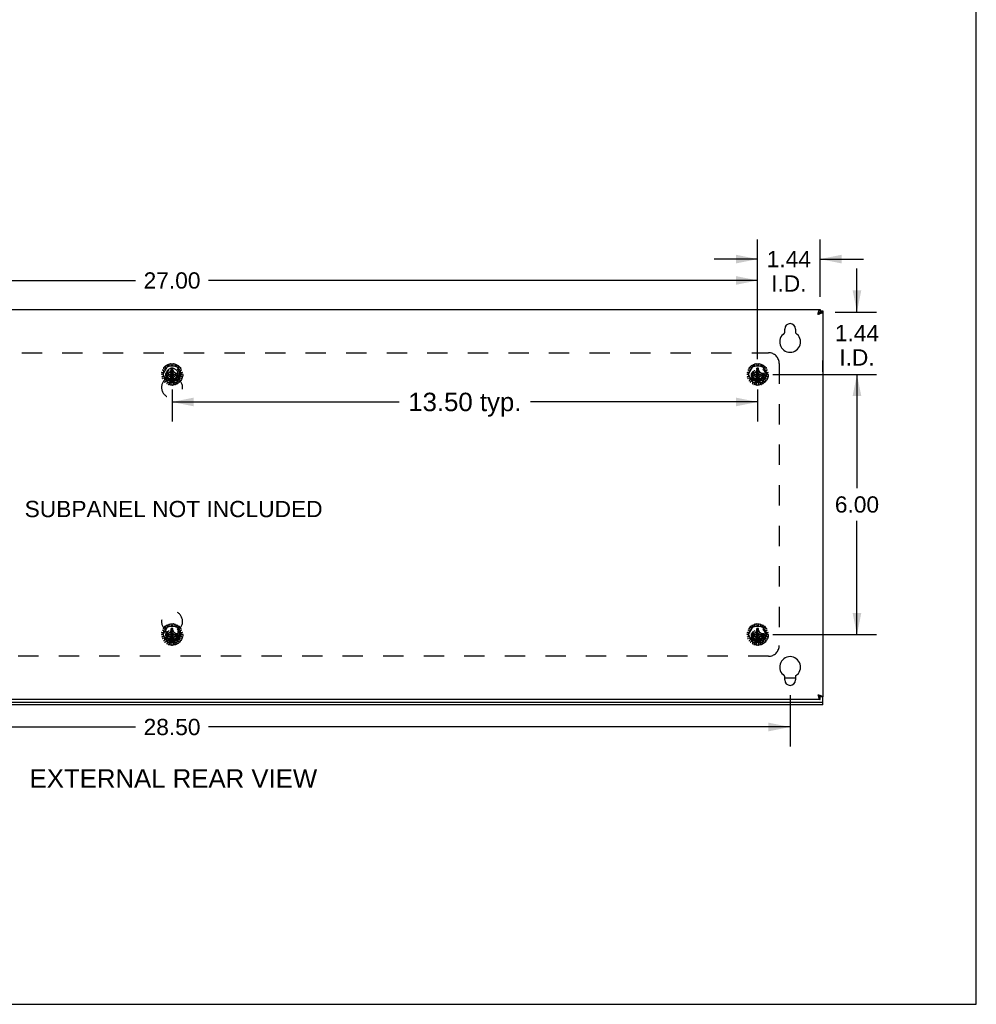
# Model space of a CAD drawing. Header units: inches. Extents: x 0 to 85, y 0 to 55.
# Tile 7 of 15: x 62.9 to 85, y 0 to 22.7. Entities that reach past the tile are written whole.
import ezdxf

# ---------------------------------------------------------------- set-up
doc = ezdxf.new("R2010")
doc.units = ezdxf.units.IN
doc.header["$LTSCALE"] = 4.675
doc.header["$MEASUREMENT"] = 0
doc.linetypes.add('HIDDEN', pattern=[0.2, 0.1, -0.1])
doc.layers.get('0').update_dxf_attribs({"linetype": 'CONTINUOUS'})
for name, color, linetype in [('02___PRT_ALL_AXES', 7, 'CONTINUOUS'), ('06___PRT_ALL_SURFS', 7, 'CONTINUOUS'), ('DEFAULT_2', 8, 'HIDDEN'), ('DIMENSIONS', 7, 'CONTINUOUS')]:
    doc.layers.add(name, color=color, linetype=linetype)
doc.styles.get("Standard").update_dxf_attribs({"font": 'arial.ttf'})
doc.dimstyles.new('DIMSTYLE_1', dxfattribs={"dimtxt": 0.375, "dimasz": 0.5, "dimexe": 0.09, "dimexo": 0.07, "dimgap": 0.0375, "dimtad": 0, "dimtih": 1, "dimtoh": 1, "dimzin": 4, "dimdsep": 46, "dimtxsty": 'Standard', "dimblk": '_FILLED', "dimblk1": '_FILLED', "dimblk2": '_FILLED', "dimcen": 0.09, "dimazin": 1, "dimtfac": 1, "dimtdec": 3, "dimtofl": 0, "dimtmove": 0, "dimatfit": 3, "dimldrblk": '_FILLED', "dimfxl": 1, "dimtolj": 1, "dimtzin": 4, "dimarcsym": 0})
doc.dimstyles.new('DIMSTYLE_4', dxfattribs={"dimtxt": 0.425, "dimasz": 0.5, "dimexe": 0.09, "dimexo": 0.07, "dimgap": 0.0425, "dimtad": 0, "dimtih": 1, "dimtoh": 1, "dimzin": 4, "dimdsep": 46, "dimtxsty": 'Standard', "dimblk": '_FILLED', "dimblk1": '_FILLED', "dimblk2": '_FILLED', "dimcen": 0.09, "dimazin": 1, "dimtfac": 1, "dimtdec": 3, "dimtofl": 0, "dimtmove": 0, "dimatfit": 3, "dimldrblk": '_FILLED', "dimfxl": 1, "dimtolj": 1, "dimtzin": 4, "dimarcsym": 0})

# ---------------------------------------------------------------- blocks, each defined once
blk = doc.blocks.new('_FILLED')
at = {"color": 0, "linetype": 'ByBlock'}
blk.add_solid([(0, 0), (-1, 0.2), (-1, -0.2)], dxfattribs=at)
blk = doc.blocks.new('*D8')
at = {"layer": 'DIMENSIONS', "color": 2, "linetype": 'Continuous'}
for p, q in [((52.208, 7.132), (52.208, 5.947)), ((80.708, 7.132), (80.708, 5.947)), ((52.208, 6.397), (65.616, 6.397)), ((80.708, 6.397), (67.301, 6.397))]:
    blk.add_line(p, q, dxfattribs=at)
at = {"layer": 'DIMENSIONS', "color": 2, "linetype": 'Continuous', "xscale": 0.5, "yscale": 0.5, "zscale": 0.5, "rotation": 180}
blk.add_blockref('_FILLED', (52.208, 6.397), dxfattribs=at)
at = {"layer": 'DIMENSIONS', "color": 2, "linetype": 'Continuous', "xscale": 0.5, "yscale": 0.5, "zscale": 0.5}
blk.add_blockref('_FILLED', (80.708, 6.397), dxfattribs=at)
at = {"layer": 'DIMENSIONS', "color": 2, "linetype": 'Continuous', "insert": (66.458, 6.584), "char_height": 0.375, "width": 1.31041, "attachment_point": 2, "line_spacing_factor": 0.9}
blk.add_mtext('28.50', dxfattribs=at)
blk = doc.blocks.new('*D15')
at = {"layer": 'DIMENSIONS', "color": 2, "linetype": 'Continuous'}
for p, q in [((52.958, 14.879), (52.958, 17.147)), ((79.958, 14.879), (79.958, 17.147)), ((52.958, 16.697), (65.616, 16.697)), ((79.958, 16.697), (67.301, 16.697))]:
    blk.add_line(p, q, dxfattribs=at)
at = {"layer": 'DIMENSIONS', "color": 2, "linetype": 'Continuous', "xscale": 0.5, "yscale": 0.5, "zscale": 0.5, "rotation": 180}
blk.add_blockref('_FILLED', (52.958, 16.697), dxfattribs=at)
at = {"layer": 'DIMENSIONS', "color": 2, "linetype": 'Continuous', "xscale": 0.5, "yscale": 0.5, "zscale": 0.5}
blk.add_blockref('_FILLED', (79.958, 16.697), dxfattribs=at)
at = {"layer": 'DIMENSIONS', "color": 2, "linetype": 'Continuous', "insert": (66.458, 16.884), "char_height": 0.375, "width": 1.31041, "attachment_point": 2, "line_spacing_factor": 0.9}
blk.add_mtext('27.00', dxfattribs=at)
blk = doc.blocks.new('*D16')
at = {"layer": 'DIMENSIONS', "color": 2, "linetype": 'Continuous'}
for p, q in [((79.958, 14.879), (79.958, 17.639)), ((81.398, 16.319), (81.398, 17.639)), ((79.958, 17.189), (78.958, 17.189)), ((81.398, 17.189), (82.398, 17.189))]:
    blk.add_line(p, q, dxfattribs=at)
at = {"layer": 'DIMENSIONS', "color": 2, "linetype": 'Continuous', "xscale": 0.5, "yscale": 0.5, "zscale": 0.5}
blk.add_blockref('_FILLED', (79.958, 17.189), dxfattribs=at)
at = {"layer": 'DIMENSIONS', "color": 2, "linetype": 'Continuous', "xscale": 0.5, "yscale": 0.5, "zscale": 0.5, "rotation": 180}
blk.add_blockref('_FILLED', (81.398, 17.189), dxfattribs=at)
at = {"layer": 'DIMENSIONS', "color": 2, "linetype": 'Continuous', "insert": (80.678, 17.377), "char_height": 0.375, "width": 1.01905, "attachment_point": 2, "line_spacing_factor": 0.9}
blk.add_mtext('1.44\\PI.D.', dxfattribs=at)
blk = doc.blocks.new('*D17')
at = {"layer": 'DIMENSIONS', "color": 2, "linetype": 'Continuous'}
for p, q in [((82.249, 15.969), (82.249, 16.969)), ((81.748, 15.969), (82.699, 15.969)), ((80.308, 14.529), (82.699, 14.529)), ((82.249, 14.529), (82.249, 13.529))]:
    blk.add_line(p, q, dxfattribs=at)
at = {"layer": 'DIMENSIONS', "color": 2, "linetype": 'Continuous', "xscale": 0.5, "yscale": 0.5, "zscale": 0.5}
for p, rotation in [((82.249, 15.969), 270), ((82.249, 14.529), 90)]:
    blk.add_blockref('_FILLED', p, dxfattribs=dict(at, rotation=rotation))
at = {"layer": 'DIMENSIONS', "color": 2, "linetype": 'Continuous', "insert": (82.249, 15.67), "char_height": 0.375, "width": 1.01905, "attachment_point": 2, "line_spacing_factor": 0.9}
blk.add_mtext('1.44\\PI.D.', dxfattribs=at)
blk = doc.blocks.new('*D18')
at = {"layer": 'DIMENSIONS', "color": 2, "linetype": 'Continuous'}
for p, q in [((80.308, 14.529), (82.699, 14.529)), ((82.249, 14.529), (82.249, 11.904)), ((82.249, 8.529), (82.249, 11.154)), ((80.308, 8.529), (82.699, 8.529))]:
    blk.add_line(p, q, dxfattribs=at)
at = {"layer": 'DIMENSIONS', "color": 2, "linetype": 'Continuous', "xscale": 0.5, "yscale": 0.5, "zscale": 0.5}
for p, rotation in [((82.249, 14.529), 90), ((82.249, 8.529), 270)]:
    blk.add_blockref('_FILLED', p, dxfattribs=dict(at, rotation=rotation))
at = {"layer": 'DIMENSIONS', "color": 2, "linetype": 'Continuous', "insert": (82.249, 11.717), "char_height": 0.375, "width": 1.01905, "attachment_point": 2, "line_spacing_factor": 0.9}
blk.add_mtext('6.00', dxfattribs=at)
blk = doc.blocks.new('*D19')
at = {"layer": 'DIMENSIONS', "color": 2, "linetype": 'Continuous'}
for p, q in [((66.458, 14.179), (66.458, 13.444)), ((79.958, 14.179), (79.958, 13.444)), ((66.458, 13.894), (71.693, 13.894)), ((79.958, 13.894), (74.723, 13.894))]:
    blk.add_line(p, q, dxfattribs=at)
at = {"layer": 'DIMENSIONS', "color": 2, "linetype": 'Continuous', "xscale": 0.5, "yscale": 0.5, "zscale": 0.5, "rotation": 180}
blk.add_blockref('_FILLED', (66.458, 13.894), dxfattribs=at)
at = {"layer": 'DIMENSIONS', "color": 2, "linetype": 'Continuous', "xscale": 0.5, "yscale": 0.5, "zscale": 0.5}
blk.add_blockref('_FILLED', (79.958, 13.894), dxfattribs=at)
at = {"layer": 'DIMENSIONS', "color": 2, "linetype": 'Continuous', "insert": (73.208, 14.107), "char_height": 0.425, "width": 2.6053, "attachment_point": 2, "line_spacing_factor": 0.9}
blk.add_mtext('13.50 typ.', dxfattribs=at)

msp = doc.modelspace()

# ---------------------------------------------------------------- linework, layer by layer
at = {"color": 7, "linetype": 'Continuous'}
for p, q in [((85, 0), (85, 55)), ((81.346, 15.917), (81.351, 15.926)), ((81.362, 15.941), (81.367, 15.948)), ((81.362, 15.928), (81.37, 15.933)), ((81.377, 15.96), (81.383, 15.964)), ((81.383, 15.943), (81.388, 15.949)), ((81.398, 16.029), (81.398, 15.969)), ((81.398, 15.999), (81.458, 15.999)), ((81.458, 15.969), (81.398, 15.969)), ((81.462, 14.847), (81.458, 14.847)), ((81.462, 14.591), (81.462, 14.847)), ((81.462, 14.591), (81.458, 14.591)), ((80.583, 7.529), (80.833, 7.529)), ((81.346, 7.141), (81.351, 7.133)), ((81.362, 7.131), (81.37, 7.126)), ((81.362, 7.118), (81.367, 7.111)), ((81.377, 7.099), (81.383, 7.095)), ((81.383, 7.115), (81.388, 7.11)), ((81.458, 7.089), (81.398, 7.089)), ((81.398, 7.029), (81.398, 7.089)), ((81.458, 6.907), (81.458, 7.089)), ((51.458, 6.967), (81.458, 6.967)), ((0, 0), (85, 0))]:
    msp.add_line(p, q, dxfattribs=at)
at = {"color": 3, "linetype": 'Continuous'}
for p, q in [((51.518, 16.029), (81.398, 16.029)), ((81.346, 15.917), (81.351, 15.932)), ((81.359, 15.96), (81.364, 15.974)), ((81.364, 15.974), (81.368, 15.986)), ((81.375, 15.926), (81.389, 15.93)), ((81.389, 15.93), (81.402, 15.935)), ((81.458, 15.999), (81.458, 7.089)), ((80.583, 15.495), (80.583, 15.576)), ((80.833, 15.576), (80.833, 15.495)), ((80.583, 7.482), (80.583, 7.564)), ((80.833, 7.564), (80.833, 7.482)), ((81.346, 7.141), (81.351, 7.127)), ((81.359, 7.099), (81.364, 7.085)), ((81.364, 7.085), (81.368, 7.073)), ((81.375, 7.133), (81.389, 7.128)), ((81.389, 7.128), (81.402, 7.124)), ((81.458, 6.907), (51.458, 6.907)), ((81.398, 7.029), (51.518, 7.029))]:
    msp.add_line(p, q, dxfattribs=at)
at = {"color": 7, "linetype": 'Continuous'}
for points in [[(81.346, 15.917), (81.354, 15.923), (81.362, 15.928)], [(81.351, 15.926), (81.357, 15.934), (81.362, 15.941)], [(81.367, 15.948), (81.372, 15.954), (81.377, 15.96)], [(81.37, 15.933), (81.377, 15.938), (81.383, 15.943)], [(81.383, 15.964), (81.388, 15.967), (81.393, 15.969), (81.398, 15.969)], [(81.388, 15.949), (81.393, 15.954), (81.396, 15.959)], [(81.396, 15.959), (81.398, 15.964), (81.398, 15.969)], [(81.346, 7.141), (81.354, 7.136), (81.362, 7.131)], [(81.351, 7.133), (81.357, 7.125), (81.362, 7.118)], [(81.367, 7.111), (81.372, 7.105), (81.377, 7.099)], [(81.37, 7.126), (81.377, 7.121), (81.383, 7.115)], [(81.383, 7.095), (81.388, 7.092), (81.393, 7.09), (81.398, 7.089)], [(81.388, 7.11), (81.393, 7.105), (81.396, 7.1)], [(81.396, 7.1), (81.398, 7.095), (81.398, 7.089)]]:
    msp.add_lwpolyline(points, dxfattribs=at)
at = {"color": 3, "linetype": 'Continuous'}
for points in [[(81.346, 15.917), (81.361, 15.922), (81.375, 15.926)], [(81.351, 15.932), (81.355, 15.946), (81.359, 15.96)], [(81.368, 15.986), (81.372, 15.997), (81.377, 16.006), (81.381, 16.014), (81.385, 16.021), (81.39, 16.026), (81.394, 16.029), (81.398, 16.029)], [(81.402, 15.935), (81.415, 15.939), (81.425, 15.943), (81.435, 15.948), (81.443, 15.952), (81.45, 15.956), (81.454, 15.961), (81.457, 15.965), (81.458, 15.969)], [(81.346, 7.141), (81.361, 7.137), (81.375, 7.133)], [(81.351, 7.127), (81.355, 7.113), (81.359, 7.099)], [(81.368, 7.073), (81.372, 7.062), (81.377, 7.053), (81.381, 7.045), (81.385, 7.038), (81.39, 7.033), (81.394, 7.03), (81.398, 7.029)], [(81.402, 7.124), (81.415, 7.12), (81.425, 7.115), (81.435, 7.111), (81.443, 7.107), (81.45, 7.102), (81.454, 7.098), (81.457, 7.094), (81.458, 7.089)]]:
    msp.add_lwpolyline(points, dxfattribs=at)
for centre, radius, start, end in [((81.286, 15.917), 0.112, 18.7321, 25.8948), ((80.708, 15.576), 0.125, 0, 180), ((80.708, 15.279), 0.24, 123.8964, 56.1036), ((80.563, 15.495), 0.02, 303.8964, 360), ((80.853, 15.495), 0.02, 180, 236.1036), ((80.708, 7.779), 0.24, 303.8964, 236.1036), ((80.563, 7.564), 0.02, 0, 56.1036), ((80.853, 7.564), 0.02, 123.8964, 180), ((80.708, 7.482), 0.125, 180, 360), ((81.286, 7.141), 0.112, 334.1052, 341.2679)]:
    msp.add_arc(centre, radius, start, end, dxfattribs=at)
at = {"layer": '02___PRT_ALL_AXES', "color": 8, "linetype": 'HIDDEN'}
for p, q in [((66.318, 14.529), (66.318, 14.441)), ((66.599, 14.441), (66.599, 14.529)), ((66.318, 8.618), (66.318, 8.529)), ((66.599, 8.529), (66.599, 8.618))]:
    msp.add_line(p, q, dxfattribs=at)
for centre in [(79.958, 14.529), (79.958, 8.529)]:
    msp.add_circle(centre, 0.141, dxfattribs=at)
for centre, radius, start, end in [((66.458, 14.529), 0.141, 0, 180), ((66.458, 14.229), 0.242, 128.8172, 51.1828), ((66.288, 14.441), 0.03, 308.8172, 360), ((66.629, 14.441), 0.03, 180, 231.1828), ((66.458, 8.829), 0.242, 308.8172, 231.1828), ((66.288, 8.618), 0.03, 0, 51.1828), ((66.629, 8.618), 0.03, 128.8172, 180), ((66.458, 8.529), 0.141, 180, 360)]:
    msp.add_arc(centre, radius, start, end, dxfattribs=at)
at = {"layer": '06___PRT_ALL_SURFS', "color": 8, "linetype": 'HIDDEN'}
for p, q in [((66.35, 14.717), (66.242, 14.529)), ((66.567, 14.717), (66.35, 14.717)), ((66.675, 14.529), (66.567, 14.717)), ((79.85, 14.717), (79.742, 14.529)), ((80.067, 14.717), (79.85, 14.717)), ((80.175, 14.529), (80.067, 14.717)), ((66.242, 14.529), (66.35, 14.342)), ((66.35, 14.342), (66.567, 14.342)), ((66.567, 14.342), (66.675, 14.529)), ((79.742, 14.529), (79.85, 14.342)), ((79.85, 14.342), (80.067, 14.342)), ((80.067, 14.342), (80.175, 14.529)), ((66.35, 8.717), (66.242, 8.529)), ((66.567, 8.717), (66.35, 8.717)), ((66.675, 8.529), (66.567, 8.717)), ((79.85, 8.717), (79.742, 8.529)), ((80.067, 8.717), (79.85, 8.717)), ((80.175, 8.529), (80.067, 8.717)), ((66.242, 8.529), (66.35, 8.342)), ((66.567, 8.342), (66.675, 8.529)), ((79.742, 8.529), (79.85, 8.342)), ((80.067, 8.342), (80.175, 8.529)), ((66.35, 8.342), (66.567, 8.342)), ((79.85, 8.342), (80.067, 8.342))]:
    msp.add_line(p, q, dxfattribs=at)
for centre in [(66.458, 14.529), (79.958, 14.529), (66.458, 8.529), (79.958, 8.529)]:
    msp.add_circle(centre, 0.171, dxfattribs=at)
at = {"layer": 'DEFAULT_2', "color": 8, "linetype": 'HIDDEN'}
for p, q in [((52.708, 15.029), (80.208, 15.029)), ((66.431, 14.765), (66.439, 14.738)), ((66.478, 14.738), (66.486, 14.765)), ((79.931, 14.765), (79.939, 14.738)), ((79.978, 14.738), (79.986, 14.765)), ((80.458, 14.779), (80.458, 8.279)), ((66.225, 14.576), (66.254, 14.575)), ((66.266, 14.612), (66.243, 14.629)), ((66.264, 14.582), (66.27, 14.601)), ((66.265, 14.667), (66.29, 14.654)), ((66.317, 14.683), (66.301, 14.708)), ((66.302, 14.657), (66.316, 14.671)), ((66.318, 14.512), (66.599, 14.547)), ((66.319, 14.547), (66.318, 14.547)), ((66.318, 14.547), (66.599, 14.512)), ((66.354, 14.547), (66.319, 14.547)), ((66.337, 14.734), (66.356, 14.712)), ((66.409, 14.579), (66.354, 14.547)), ((66.354, 14.511), (66.563, 14.547)), ((66.354, 14.547), (66.563, 14.511)), ((66.367, 14.709), (66.386, 14.717)), ((66.391, 14.728), (66.388, 14.756)), ((66.44, 14.634), (66.409, 14.579)), ((66.409, 14.48), (66.508, 14.579)), ((66.409, 14.579), (66.508, 14.48)), ((66.44, 14.67), (66.44, 14.669)), ((66.44, 14.389), (66.476, 14.67)), ((66.476, 14.389), (66.44, 14.67)), ((66.44, 14.669), (66.44, 14.634)), ((66.44, 14.425), (66.476, 14.634)), ((66.476, 14.425), (66.44, 14.634)), ((66.448, 14.73), (66.468, 14.73)), ((66.476, 14.669), (66.476, 14.67)), ((66.476, 14.634), (66.476, 14.669)), ((66.508, 14.579), (66.476, 14.634)), ((66.563, 14.547), (66.508, 14.579)), ((66.529, 14.756), (66.525, 14.728)), ((66.531, 14.717), (66.549, 14.709)), ((66.561, 14.712), (66.579, 14.734)), ((66.598, 14.547), (66.563, 14.547)), ((66.599, 14.547), (66.598, 14.547)), ((66.615, 14.708), (66.6, 14.683)), ((66.601, 14.671), (66.614, 14.657)), ((66.626, 14.654), (66.652, 14.667)), ((66.646, 14.601), (66.653, 14.582)), ((66.674, 14.629), (66.65, 14.612)), ((66.662, 14.575), (66.691, 14.576)), ((79.725, 14.576), (79.754, 14.575)), ((79.766, 14.612), (79.743, 14.629)), ((79.764, 14.582), (79.77, 14.601)), ((79.765, 14.667), (79.79, 14.654)), ((79.817, 14.683), (79.801, 14.708)), ((79.802, 14.657), (79.816, 14.671)), ((79.818, 14.512), (80.099, 14.547)), ((79.819, 14.547), (79.818, 14.547)), ((79.818, 14.547), (80.099, 14.512)), ((79.854, 14.547), (79.819, 14.547)), ((79.837, 14.734), (79.856, 14.712)), ((79.909, 14.579), (79.854, 14.547)), ((79.854, 14.511), (80.063, 14.547)), ((79.854, 14.547), (80.063, 14.511)), ((79.867, 14.709), (79.886, 14.717)), ((79.891, 14.728), (79.888, 14.756)), ((79.94, 14.634), (79.909, 14.579)), ((79.909, 14.48), (80.008, 14.579)), ((79.909, 14.579), (80.008, 14.48)), ((79.94, 14.67), (79.94, 14.669)), ((79.94, 14.389), (79.976, 14.67)), ((79.976, 14.389), (79.94, 14.67)), ((79.94, 14.669), (79.94, 14.634)), ((79.94, 14.425), (79.976, 14.634)), ((79.976, 14.425), (79.94, 14.634)), ((79.948, 14.73), (79.968, 14.73)), ((79.976, 14.669), (79.976, 14.67)), ((79.976, 14.634), (79.976, 14.669)), ((80.008, 14.579), (79.976, 14.634)), ((80.063, 14.547), (80.008, 14.579)), ((80.029, 14.756), (80.025, 14.728)), ((80.031, 14.717), (80.049, 14.709)), ((80.061, 14.712), (80.079, 14.734)), ((80.098, 14.547), (80.063, 14.547)), ((80.099, 14.547), (80.098, 14.547)), ((80.115, 14.708), (80.1, 14.683)), ((80.101, 14.671), (80.114, 14.657)), ((80.126, 14.654), (80.152, 14.667)), ((80.146, 14.601), (80.153, 14.582)), ((80.174, 14.629), (80.15, 14.612)), ((80.162, 14.575), (80.191, 14.576)), ((66.249, 14.527), (66.221, 14.532)), ((66.227, 14.477), (66.253, 14.488)), ((66.268, 14.442), (66.24, 14.435)), ((66.259, 14.499), (66.257, 14.518)), ((66.268, 14.388), (66.288, 14.408)), ((66.289, 14.42), (66.279, 14.438)), ((66.32, 14.373), (66.297, 14.355)), ((66.318, 14.512), (66.319, 14.511)), ((66.319, 14.511), (66.354, 14.511)), ((66.348, 14.361), (66.332, 14.373)), ((66.342, 14.322), (66.352, 14.35)), ((66.354, 14.511), (66.409, 14.48)), ((66.396, 14.33), (66.382, 14.305)), ((66.426, 14.331), (66.407, 14.335)), ((66.409, 14.48), (66.44, 14.425)), ((66.436, 14.293), (66.434, 14.322)), ((66.44, 14.425), (66.44, 14.39)), ((66.44, 14.39), (66.44, 14.389)), ((66.476, 14.425), (66.508, 14.48)), ((66.476, 14.39), (66.476, 14.425)), ((66.476, 14.389), (66.476, 14.39)), ((66.482, 14.322), (66.48, 14.293)), ((66.51, 14.335), (66.49, 14.331)), ((66.508, 14.48), (66.563, 14.511)), ((66.534, 14.305), (66.521, 14.33)), ((66.563, 14.511), (66.598, 14.511)), ((66.565, 14.35), (66.575, 14.322)), ((66.584, 14.373), (66.568, 14.361)), ((66.619, 14.355), (66.597, 14.373)), ((66.598, 14.511), (66.599, 14.512)), ((66.637, 14.438), (66.627, 14.42)), ((66.629, 14.408), (66.649, 14.388)), ((66.676, 14.435), (66.648, 14.442)), ((66.659, 14.518), (66.657, 14.499)), ((66.663, 14.488), (66.69, 14.477)), ((66.696, 14.532), (66.667, 14.527)), ((79.749, 14.527), (79.721, 14.532)), ((79.727, 14.477), (79.753, 14.488)), ((79.768, 14.442), (79.74, 14.435)), ((79.759, 14.499), (79.757, 14.518)), ((79.768, 14.388), (79.788, 14.408)), ((79.789, 14.42), (79.779, 14.438)), ((79.82, 14.373), (79.797, 14.355)), ((79.818, 14.512), (79.819, 14.511)), ((79.819, 14.511), (79.854, 14.511)), ((79.848, 14.361), (79.832, 14.373)), ((79.842, 14.322), (79.852, 14.35)), ((79.854, 14.511), (79.909, 14.48)), ((79.896, 14.33), (79.882, 14.305)), ((79.926, 14.331), (79.907, 14.335)), ((79.909, 14.48), (79.94, 14.425)), ((79.936, 14.293), (79.934, 14.322)), ((79.94, 14.425), (79.94, 14.39)), ((79.94, 14.39), (79.94, 14.389)), ((79.976, 14.425), (80.008, 14.48)), ((79.976, 14.39), (79.976, 14.425)), ((79.976, 14.389), (79.976, 14.39)), ((79.982, 14.322), (79.98, 14.293)), ((80.01, 14.335), (79.99, 14.331)), ((80.008, 14.48), (80.063, 14.511)), ((80.034, 14.305), (80.021, 14.33)), ((80.063, 14.511), (80.098, 14.511)), ((80.065, 14.35), (80.075, 14.322)), ((80.084, 14.373), (80.068, 14.361)), ((80.119, 14.355), (80.097, 14.373)), ((80.098, 14.511), (80.099, 14.512)), ((80.137, 14.438), (80.127, 14.42)), ((80.129, 14.408), (80.149, 14.388)), ((80.176, 14.435), (80.148, 14.442)), ((80.159, 14.518), (80.157, 14.499)), ((80.163, 14.488), (80.19, 14.477)), ((80.196, 14.532), (80.167, 14.527)), ((66.265, 8.667), (66.29, 8.654)), ((66.317, 8.683), (66.301, 8.708)), ((66.302, 8.657), (66.316, 8.671)), ((66.337, 8.734), (66.356, 8.712)), ((66.367, 8.709), (66.386, 8.717)), ((66.391, 8.728), (66.388, 8.756)), ((66.44, 8.634), (66.409, 8.579)), ((66.431, 8.765), (66.439, 8.738)), ((66.44, 8.67), (66.44, 8.669)), ((66.476, 8.389), (66.44, 8.67)), ((66.44, 8.389), (66.476, 8.67)), ((66.44, 8.669), (66.44, 8.634)), ((66.476, 8.425), (66.44, 8.634)), ((66.44, 8.425), (66.476, 8.634)), ((66.448, 8.73), (66.468, 8.73)), ((66.476, 8.669), (66.476, 8.67)), ((66.476, 8.634), (66.476, 8.669)), ((66.508, 8.579), (66.476, 8.634)), ((66.478, 8.738), (66.486, 8.765)), ((66.529, 8.756), (66.525, 8.728)), ((66.531, 8.717), (66.549, 8.709)), ((66.561, 8.712), (66.579, 8.734)), ((66.615, 8.708), (66.6, 8.683)), ((66.601, 8.671), (66.614, 8.657)), ((66.626, 8.654), (66.652, 8.667)), ((79.765, 8.667), (79.79, 8.654)), ((79.817, 8.683), (79.801, 8.708)), ((79.802, 8.657), (79.816, 8.671)), ((79.837, 8.734), (79.856, 8.712)), ((79.867, 8.709), (79.886, 8.717)), ((79.891, 8.728), (79.888, 8.756)), ((79.94, 8.634), (79.909, 8.579)), ((79.931, 8.765), (79.939, 8.738)), ((79.94, 8.67), (79.94, 8.669)), ((79.976, 8.389), (79.94, 8.67)), ((79.94, 8.389), (79.976, 8.67)), ((79.94, 8.669), (79.94, 8.634)), ((79.976, 8.425), (79.94, 8.634)), ((79.94, 8.425), (79.976, 8.634)), ((79.948, 8.73), (79.968, 8.73)), ((79.976, 8.669), (79.976, 8.67)), ((79.976, 8.634), (79.976, 8.669)), ((80.008, 8.579), (79.976, 8.634)), ((79.978, 8.738), (79.986, 8.765)), ((80.029, 8.756), (80.025, 8.728)), ((80.031, 8.717), (80.049, 8.709)), ((80.061, 8.712), (80.079, 8.734)), ((80.115, 8.708), (80.1, 8.683)), ((80.101, 8.671), (80.114, 8.657)), ((80.126, 8.654), (80.152, 8.667)), ((66.249, 8.527), (66.221, 8.532)), ((66.225, 8.576), (66.254, 8.575)), ((66.227, 8.477), (66.253, 8.488)), ((66.268, 8.442), (66.24, 8.435)), ((66.266, 8.612), (66.243, 8.629)), ((66.259, 8.499), (66.257, 8.518)), ((66.264, 8.582), (66.27, 8.601)), ((66.268, 8.388), (66.288, 8.408)), ((66.289, 8.42), (66.279, 8.438)), ((66.318, 8.512), (66.599, 8.547)), ((66.319, 8.547), (66.318, 8.547)), ((66.318, 8.547), (66.599, 8.512)), ((66.318, 8.512), (66.319, 8.511)), ((66.354, 8.547), (66.319, 8.547)), ((66.319, 8.511), (66.354, 8.511)), ((66.409, 8.579), (66.354, 8.547)), ((66.354, 8.511), (66.563, 8.547)), ((66.354, 8.547), (66.563, 8.511)), ((66.354, 8.511), (66.409, 8.48)), ((66.409, 8.579), (66.508, 8.48)), ((66.409, 8.48), (66.508, 8.579)), ((66.409, 8.48), (66.44, 8.425)), ((66.44, 8.425), (66.44, 8.39)), ((66.476, 8.425), (66.508, 8.48)), ((66.476, 8.39), (66.476, 8.425)), ((66.563, 8.547), (66.508, 8.579)), ((66.508, 8.48), (66.563, 8.511)), ((66.598, 8.547), (66.563, 8.547)), ((66.563, 8.511), (66.598, 8.511)), ((66.599, 8.547), (66.598, 8.547)), ((66.598, 8.511), (66.599, 8.512)), ((66.637, 8.438), (66.627, 8.42)), ((66.629, 8.408), (66.649, 8.388)), ((66.646, 8.601), (66.653, 8.582)), ((66.676, 8.435), (66.648, 8.442)), ((66.674, 8.629), (66.65, 8.612)), ((66.659, 8.518), (66.657, 8.499)), ((66.662, 8.575), (66.691, 8.576)), ((66.663, 8.488), (66.69, 8.477)), ((66.696, 8.532), (66.667, 8.527)), ((79.749, 8.527), (79.721, 8.532)), ((79.725, 8.576), (79.754, 8.575)), ((79.727, 8.477), (79.753, 8.488)), ((79.768, 8.442), (79.74, 8.435)), ((79.766, 8.612), (79.743, 8.629)), ((79.759, 8.499), (79.757, 8.518)), ((79.764, 8.582), (79.77, 8.601)), ((79.768, 8.388), (79.788, 8.408)), ((79.789, 8.42), (79.779, 8.438)), ((79.818, 8.512), (80.099, 8.547)), ((79.819, 8.547), (79.818, 8.547)), ((79.818, 8.547), (80.099, 8.512)), ((79.818, 8.512), (79.819, 8.511)), ((79.854, 8.547), (79.819, 8.547)), ((79.819, 8.511), (79.854, 8.511)), ((79.909, 8.579), (79.854, 8.547)), ((79.854, 8.511), (80.063, 8.547)), ((79.854, 8.547), (80.063, 8.511)), ((79.854, 8.511), (79.909, 8.48)), ((79.909, 8.579), (80.008, 8.48)), ((79.909, 8.48), (80.008, 8.579)), ((79.909, 8.48), (79.94, 8.425)), ((79.94, 8.425), (79.94, 8.39)), ((79.976, 8.425), (80.008, 8.48)), ((79.976, 8.39), (79.976, 8.425)), ((80.063, 8.547), (80.008, 8.579)), ((80.008, 8.48), (80.063, 8.511)), ((80.098, 8.547), (80.063, 8.547)), ((80.063, 8.511), (80.098, 8.511)), ((80.099, 8.547), (80.098, 8.547)), ((80.098, 8.511), (80.099, 8.512)), ((80.137, 8.438), (80.127, 8.42)), ((80.129, 8.408), (80.149, 8.388)), ((80.146, 8.601), (80.153, 8.582)), ((80.176, 8.435), (80.148, 8.442)), ((80.174, 8.629), (80.15, 8.612)), ((80.159, 8.518), (80.157, 8.499)), ((80.162, 8.575), (80.191, 8.576)), ((80.163, 8.488), (80.19, 8.477)), ((80.196, 8.532), (80.167, 8.527)), ((66.32, 8.373), (66.297, 8.355)), ((66.348, 8.361), (66.332, 8.373)), ((66.342, 8.322), (66.352, 8.35)), ((66.396, 8.33), (66.382, 8.305)), ((66.426, 8.331), (66.407, 8.335)), ((66.436, 8.293), (66.434, 8.322)), ((66.44, 8.39), (66.44, 8.389)), ((66.476, 8.389), (66.476, 8.39)), ((66.482, 8.322), (66.48, 8.293)), ((66.51, 8.335), (66.49, 8.331)), ((66.534, 8.305), (66.521, 8.33)), ((66.565, 8.35), (66.575, 8.322)), ((66.584, 8.373), (66.568, 8.361)), ((66.619, 8.355), (66.597, 8.373)), ((79.82, 8.373), (79.797, 8.355)), ((79.848, 8.361), (79.832, 8.373)), ((79.842, 8.322), (79.852, 8.35)), ((79.896, 8.33), (79.882, 8.305)), ((79.926, 8.331), (79.907, 8.335)), ((79.936, 8.293), (79.934, 8.322)), ((79.94, 8.39), (79.94, 8.389)), ((79.976, 8.389), (79.976, 8.39)), ((79.982, 8.322), (79.98, 8.293)), ((80.01, 8.335), (79.99, 8.331)), ((80.034, 8.305), (80.021, 8.33)), ((80.065, 8.35), (80.075, 8.322)), ((80.084, 8.373), (80.068, 8.361)), ((80.119, 8.355), (80.097, 8.373)), ((80.208, 8.029), (52.708, 8.029))]:
    msp.add_line(p, q, dxfattribs=at)
for points in [[(66.318, 14.547), (66.318, 14.544), (66.318, 14.541), (66.318, 14.538), (66.318, 14.535), (66.318, 14.532), (66.318, 14.529)], [(66.476, 14.67), (66.47, 14.67), (66.464, 14.67), (66.458, 14.67), (66.452, 14.67), (66.446, 14.67), (66.44, 14.67)], [(66.599, 14.529), (66.599, 14.532), (66.599, 14.535), (66.599, 14.538), (66.599, 14.541), (66.599, 14.544), (66.599, 14.547)], [(79.818, 14.547), (79.818, 14.544), (79.818, 14.541), (79.818, 14.538), (79.818, 14.535), (79.818, 14.532), (79.818, 14.529)], [(79.976, 14.67), (79.97, 14.67), (79.964, 14.67), (79.958, 14.67), (79.952, 14.67), (79.946, 14.67), (79.94, 14.67)], [(80.099, 14.529), (80.099, 14.532), (80.099, 14.535), (80.099, 14.538), (80.099, 14.541), (80.099, 14.544), (80.099, 14.547)], [(66.318, 14.529), (66.318, 14.526), (66.318, 14.523), (66.318, 14.52), (66.318, 14.517), (66.318, 14.514), (66.318, 14.512)], [(66.44, 14.389), (66.446, 14.389), (66.452, 14.389), (66.458, 14.389), (66.464, 14.389), (66.47, 14.389), (66.476, 14.389)], [(66.599, 14.512), (66.599, 14.514), (66.599, 14.517), (66.599, 14.52), (66.599, 14.523), (66.599, 14.526), (66.599, 14.529)], [(79.818, 14.529), (79.818, 14.526), (79.818, 14.523), (79.818, 14.52), (79.818, 14.517), (79.818, 14.514), (79.818, 14.512)], [(79.94, 14.389), (79.946, 14.389), (79.952, 14.389), (79.958, 14.389), (79.964, 14.389), (79.97, 14.389), (79.976, 14.389)], [(80.099, 14.512), (80.099, 14.514), (80.099, 14.517), (80.099, 14.52), (80.099, 14.523), (80.099, 14.526), (80.099, 14.529)], [(66.476, 8.67), (66.47, 8.67), (66.464, 8.67), (66.458, 8.67), (66.452, 8.67), (66.446, 8.67), (66.44, 8.67)], [(79.976, 8.67), (79.97, 8.67), (79.964, 8.67), (79.958, 8.67), (79.952, 8.67), (79.946, 8.67), (79.94, 8.67)], [(66.318, 8.547), (66.318, 8.544), (66.318, 8.541), (66.318, 8.538), (66.318, 8.535), (66.318, 8.532), (66.318, 8.529)], [(66.318, 8.529), (66.318, 8.526), (66.318, 8.523), (66.318, 8.52), (66.318, 8.517), (66.318, 8.514), (66.318, 8.512)], [(66.599, 8.529), (66.599, 8.532), (66.599, 8.535), (66.599, 8.538), (66.599, 8.541), (66.599, 8.544), (66.599, 8.547)], [(66.599, 8.512), (66.599, 8.514), (66.599, 8.517), (66.599, 8.52), (66.599, 8.523), (66.599, 8.526), (66.599, 8.529)], [(79.818, 8.547), (79.818, 8.544), (79.818, 8.541), (79.818, 8.538), (79.818, 8.535), (79.818, 8.532), (79.818, 8.529)], [(79.818, 8.529), (79.818, 8.526), (79.818, 8.523), (79.818, 8.52), (79.818, 8.517), (79.818, 8.514), (79.818, 8.512)], [(80.099, 8.529), (80.099, 8.532), (80.099, 8.535), (80.099, 8.538), (80.099, 8.541), (80.099, 8.544), (80.099, 8.547)], [(80.099, 8.512), (80.099, 8.514), (80.099, 8.517), (80.099, 8.52), (80.099, 8.523), (80.099, 8.526), (80.099, 8.529)], [(66.44, 8.389), (66.446, 8.389), (66.452, 8.389), (66.458, 8.389), (66.464, 8.389), (66.47, 8.389), (66.476, 8.389)], [(79.94, 8.389), (79.946, 8.389), (79.952, 8.389), (79.958, 8.389), (79.964, 8.389), (79.97, 8.389), (79.976, 8.389)]]:
    msp.add_lwpolyline(points, dxfattribs=at)
for centre, radius in [((66.458, 14.529), 0.246), ((79.958, 14.529), 0.246), ((66.458, 14.529), 0.143), ((66.458, 14.529), 0.135), ((66.458, 14.529), 0.128), ((66.458, 14.529), 0.125), ((66.458, 14.529), 0.124), ((66.458, 14.529), 0.114), ((79.958, 14.529), 0.143), ((79.958, 14.529), 0.135), ((79.958, 14.529), 0.128), ((79.958, 14.529), 0.125), ((79.958, 14.529), 0.124), ((79.958, 14.529), 0.114), ((66.458, 8.529), 0.246), ((66.458, 8.529), 0.143), ((66.458, 8.529), 0.135), ((66.458, 8.529), 0.128), ((66.458, 8.529), 0.125), ((66.458, 8.529), 0.124), ((66.458, 8.529), 0.114), ((79.958, 8.529), 0.246), ((79.958, 8.529), 0.143), ((79.958, 8.529), 0.135), ((79.958, 8.529), 0.128), ((79.958, 8.529), 0.125), ((79.958, 8.529), 0.124), ((79.958, 8.529), 0.114)]:
    msp.add_circle(centre, radius, dxfattribs=at)
for centre, radius, start, end in [((80.208, 14.779), 0.25, 0, 90), ((66.397, 14.758), 0.01, 104.9326, 187.8493), ((66.421, 14.763), 0.01, 16.1507, 99.0674), ((66.495, 14.763), 0.01, 80.9326, 163.8493), ((66.519, 14.758), 0.01, 352.1507, 75.0674), ((79.897, 14.758), 0.01, 104.9326, 187.8493), ((79.921, 14.763), 0.01, 16.1507, 99.0674), ((79.995, 14.763), 0.01, 80.9326, 163.8493), ((80.019, 14.758), 0.01, 352.1507, 75.0674), ((66.223, 14.542), 0.01, 176.9326, 259.8493), ((66.225, 14.566), 0.01, 88.1507, 171.0674), ((66.248, 14.637), 0.01, 152.9326, 235.8493), ((66.26, 14.658), 0.01, 64.1507, 147.0674), ((66.255, 14.585), 0.01, 268.1507, 342), ((66.261, 14.604), 0.01, 342, 55.8493), ((66.295, 14.663), 0.01, 244.1507, 318), ((66.31, 14.713), 0.01, 128.9326, 211.8493), ((66.308, 14.678), 0.01, 318, 31.8493), ((66.33, 14.727), 0.01, 40.1507, 123.0674), ((66.363, 14.718), 0.01, 220.1507, 294), ((66.382, 14.726), 0.01, 294, 7.8493), ((66.448, 14.74), 0.01, 196.1507, 270), ((66.468, 14.74), 0.01, 270, 343.8493), ((66.535, 14.726), 0.01, 172.1507, 246), ((66.553, 14.718), 0.01, 246, 319.8493), ((66.587, 14.727), 0.01, 56.9326, 139.8493), ((66.608, 14.678), 0.01, 148.1507, 222), ((66.607, 14.713), 0.01, 328.1507, 51.0674), ((66.622, 14.663), 0.01, 222, 295.8493), ((66.656, 14.604), 0.01, 124.1507, 198), ((66.656, 14.658), 0.01, 32.9326, 115.8493), ((66.662, 14.585), 0.01, 198, 271.8493), ((66.668, 14.637), 0.01, 304.1507, 27.0674), ((66.691, 14.566), 0.01, 8.9326, 91.8493), ((66.694, 14.542), 0.01, 280.1507, 3.0674), ((79.723, 14.542), 0.01, 176.9326, 259.8493), ((79.725, 14.566), 0.01, 88.1507, 171.0674), ((79.748, 14.637), 0.01, 152.9326, 235.8493), ((79.76, 14.658), 0.01, 64.1507, 147.0674), ((79.755, 14.585), 0.01, 268.1507, 342), ((79.761, 14.604), 0.01, 342, 55.8493), ((79.795, 14.663), 0.01, 244.1507, 318), ((79.81, 14.713), 0.01, 128.9326, 211.8493), ((79.808, 14.678), 0.01, 318, 31.8493), ((79.83, 14.727), 0.01, 40.1507, 123.0674), ((79.863, 14.718), 0.01, 220.1507, 294), ((79.882, 14.726), 0.01, 294, 7.8493), ((79.948, 14.74), 0.01, 196.1507, 270), ((79.968, 14.74), 0.01, 270, 343.8493), ((80.035, 14.726), 0.01, 172.1507, 246), ((80.053, 14.718), 0.01, 246, 319.8493), ((80.087, 14.727), 0.01, 56.9326, 139.8493), ((80.108, 14.678), 0.01, 148.1507, 222), ((80.107, 14.713), 0.01, 328.1507, 51.0674), ((80.122, 14.663), 0.01, 222, 295.8493), ((80.156, 14.604), 0.01, 124.1507, 198), ((80.156, 14.658), 0.01, 32.9326, 115.8493), ((80.162, 14.585), 0.01, 198, 271.8493), ((80.168, 14.637), 0.01, 304.1507, 27.0674), ((80.191, 14.566), 0.01, 8.9326, 91.8493), ((80.194, 14.542), 0.01, 280.1507, 3.0674), ((66.23, 14.468), 0.01, 112.1507, 195.0674), ((66.238, 14.445), 0.01, 200.9326, 283.8493), ((66.247, 14.517), 0.01, 6, 79.8493), ((66.249, 14.497), 0.01, 292.1507, 6), ((66.275, 14.381), 0.01, 136.1507, 219.0674), ((66.271, 14.433), 0.01, 30, 103.8493), ((66.291, 14.363), 0.01, 224.9326, 307.8493), ((66.281, 14.415), 0.01, 316.1507, 30), ((66.326, 14.365), 0.01, 54, 127.8493), ((66.351, 14.319), 0.01, 160.1507, 243.0674), ((66.342, 14.353), 0.01, 340.1507, 54), ((66.405, 14.325), 0.01, 78, 151.8493), ((66.424, 14.321), 0.01, 4.1507, 78), ((66.492, 14.321), 0.01, 102, 175.8493), ((66.512, 14.325), 0.01, 28.1507, 102), ((66.574, 14.353), 0.01, 126, 199.8493), ((66.565, 14.319), 0.01, 296.9326, 19.8493), ((66.59, 14.365), 0.01, 52.1507, 126), ((66.625, 14.363), 0.01, 232.1507, 315.0674), ((66.636, 14.415), 0.01, 150, 223.8493), ((66.646, 14.433), 0.01, 76.1507, 150), ((66.642, 14.381), 0.01, 320.9326, 43.8493), ((66.667, 14.497), 0.01, 174, 247.8493), ((66.669, 14.517), 0.01, 100.1507, 174), ((66.679, 14.445), 0.01, 256.1507, 339.0674), ((66.686, 14.468), 0.01, 344.9326, 67.8493), ((79.73, 14.468), 0.01, 112.1507, 195.0674), ((79.738, 14.445), 0.01, 200.9326, 283.8493), ((79.747, 14.517), 0.01, 6, 79.8493), ((79.749, 14.497), 0.01, 292.1507, 6), ((79.775, 14.381), 0.01, 136.1507, 219.0674), ((79.771, 14.433), 0.01, 30, 103.8493), ((79.791, 14.363), 0.01, 224.9326, 307.8493), ((79.781, 14.415), 0.01, 316.1507, 30), ((79.826, 14.365), 0.01, 54, 127.8493), ((79.851, 14.319), 0.01, 160.1507, 243.0674), ((79.842, 14.353), 0.01, 340.1507, 54), ((79.905, 14.325), 0.01, 78, 151.8493), ((79.924, 14.321), 0.01, 4.1507, 78), ((79.992, 14.321), 0.01, 102, 175.8493), ((80.012, 14.325), 0.01, 28.1507, 102), ((80.074, 14.353), 0.01, 126, 199.8493), ((80.065, 14.319), 0.01, 296.9326, 19.8493), ((80.09, 14.365), 0.01, 52.1507, 126), ((80.125, 14.363), 0.01, 232.1507, 315.0674), ((80.136, 14.415), 0.01, 150, 223.8493), ((80.146, 14.433), 0.01, 76.1507, 150), ((80.142, 14.381), 0.01, 320.9326, 43.8493), ((80.167, 14.497), 0.01, 174, 247.8493), ((80.169, 14.517), 0.01, 100.1507, 174), ((80.179, 14.445), 0.01, 256.1507, 339.0674), ((80.186, 14.468), 0.01, 344.9326, 67.8493), ((66.373, 14.309), 0.01, 248.9326, 331.8493), ((66.446, 14.294), 0.01, 184.1507, 267.0674), ((66.47, 14.294), 0.01, 272.9326, 355.8493), ((66.543, 14.309), 0.01, 208.1507, 291.0674), ((79.873, 14.309), 0.01, 248.9326, 331.8493), ((79.946, 14.294), 0.01, 184.1507, 267.0674), ((79.97, 14.294), 0.01, 272.9326, 355.8493), ((80.043, 14.309), 0.01, 208.1507, 291.0674), ((66.248, 8.637), 0.01, 152.9326, 235.8493), ((66.26, 8.658), 0.01, 64.1507, 147.0674), ((66.295, 8.663), 0.01, 244.1507, 318), ((66.31, 8.713), 0.01, 128.9326, 211.8493), ((66.308, 8.678), 0.01, 318, 31.8493), ((66.33, 8.727), 0.01, 40.1507, 123.0674), ((66.363, 8.718), 0.01, 220.1507, 294), ((66.382, 8.726), 0.01, 294, 7.8493), ((66.397, 8.758), 0.01, 104.9326, 187.8493), ((66.421, 8.763), 0.01, 16.1507, 99.0674), ((66.448, 8.74), 0.01, 196.1507, 270), ((66.468, 8.74), 0.01, 270, 343.8493), ((66.495, 8.763), 0.01, 80.9326, 163.8493), ((66.519, 8.758), 0.01, 352.1507, 75.0674), ((66.535, 8.726), 0.01, 172.1507, 246), ((66.553, 8.718), 0.01, 246, 319.8493), ((66.587, 8.727), 0.01, 56.9326, 139.8493), ((66.608, 8.678), 0.01, 148.1507, 222), ((66.607, 8.713), 0.01, 328.1507, 51.0674), ((66.622, 8.663), 0.01, 222, 295.8493), ((66.656, 8.658), 0.01, 32.9326, 115.8493), ((66.668, 8.637), 0.01, 304.1507, 27.0674), ((79.748, 8.637), 0.01, 152.9326, 235.8493), ((79.76, 8.658), 0.01, 64.1507, 147.0674), ((79.795, 8.663), 0.01, 244.1507, 318), ((79.81, 8.713), 0.01, 128.9326, 211.8493), ((79.808, 8.678), 0.01, 318, 31.8493), ((79.83, 8.727), 0.01, 40.1507, 123.0674), ((79.863, 8.718), 0.01, 220.1507, 294), ((79.882, 8.726), 0.01, 294, 7.8493), ((79.897, 8.758), 0.01, 104.9326, 187.8493), ((79.921, 8.763), 0.01, 16.1507, 99.0674), ((79.948, 8.74), 0.01, 196.1507, 270), ((79.968, 8.74), 0.01, 270, 343.8493), ((79.995, 8.763), 0.01, 80.9326, 163.8493), ((80.019, 8.758), 0.01, 352.1507, 75.0674), ((80.035, 8.726), 0.01, 172.1507, 246), ((80.053, 8.718), 0.01, 246, 319.8493), ((80.087, 8.727), 0.01, 56.9326, 139.8493), ((80.108, 8.678), 0.01, 148.1507, 222), ((80.107, 8.713), 0.01, 328.1507, 51.0674), ((80.122, 8.663), 0.01, 222, 295.8493), ((80.156, 8.658), 0.01, 32.9326, 115.8493), ((80.168, 8.637), 0.01, 304.1507, 27.0674), ((66.223, 8.542), 0.01, 176.9326, 259.8493), ((66.225, 8.566), 0.01, 88.1507, 171.0674), ((66.23, 8.468), 0.01, 112.1507, 195.0674), ((66.238, 8.445), 0.01, 200.9326, 283.8493), ((66.247, 8.517), 0.01, 6, 79.8493), ((66.249, 8.497), 0.01, 292.1507, 6), ((66.255, 8.585), 0.01, 268.1507, 342), ((66.261, 8.604), 0.01, 342, 55.8493), ((66.271, 8.433), 0.01, 30, 103.8493), ((66.281, 8.415), 0.01, 316.1507, 30), ((66.636, 8.415), 0.01, 150, 223.8493), ((66.646, 8.433), 0.01, 76.1507, 150), ((66.656, 8.604), 0.01, 124.1507, 198), ((66.662, 8.585), 0.01, 198, 271.8493), ((66.667, 8.497), 0.01, 174, 247.8493), ((66.669, 8.517), 0.01, 100.1507, 174), ((66.679, 8.445), 0.01, 256.1507, 339.0674), ((66.686, 8.468), 0.01, 344.9326, 67.8493), ((66.691, 8.566), 0.01, 8.9326, 91.8493), ((66.694, 8.542), 0.01, 280.1507, 3.0674), ((79.723, 8.542), 0.01, 176.9326, 259.8493), ((79.725, 8.566), 0.01, 88.1507, 171.0674), ((79.73, 8.468), 0.01, 112.1507, 195.0674), ((79.738, 8.445), 0.01, 200.9326, 283.8493), ((79.747, 8.517), 0.01, 6, 79.8493), ((79.749, 8.497), 0.01, 292.1507, 6), ((79.755, 8.585), 0.01, 268.1507, 342), ((79.761, 8.604), 0.01, 342, 55.8493), ((79.771, 8.433), 0.01, 30, 103.8493), ((79.781, 8.415), 0.01, 316.1507, 30), ((80.136, 8.415), 0.01, 150, 223.8493), ((80.146, 8.433), 0.01, 76.1507, 150), ((80.156, 8.604), 0.01, 124.1507, 198), ((80.162, 8.585), 0.01, 198, 271.8493), ((80.167, 8.497), 0.01, 174, 247.8493), ((80.169, 8.517), 0.01, 100.1507, 174), ((80.179, 8.445), 0.01, 256.1507, 339.0674), ((80.186, 8.468), 0.01, 344.9326, 67.8493), ((80.191, 8.566), 0.01, 8.9326, 91.8493), ((80.194, 8.542), 0.01, 280.1507, 3.0674), ((66.275, 8.381), 0.01, 136.1507, 219.0674), ((66.291, 8.363), 0.01, 224.9326, 307.8493), ((66.326, 8.365), 0.01, 54, 127.8493), ((66.351, 8.319), 0.01, 160.1507, 243.0674), ((66.342, 8.353), 0.01, 340.1507, 54), ((66.373, 8.309), 0.01, 248.9326, 331.8493), ((66.405, 8.325), 0.01, 78, 151.8493), ((66.424, 8.321), 0.01, 4.1507, 78), ((66.446, 8.294), 0.01, 184.1507, 267.0674), ((66.47, 8.294), 0.01, 272.9326, 355.8493), ((66.492, 8.321), 0.01, 102, 175.8493), ((66.512, 8.325), 0.01, 28.1507, 102), ((66.543, 8.309), 0.01, 208.1507, 291.0674), ((66.574, 8.353), 0.01, 126, 199.8493), ((66.565, 8.319), 0.01, 296.9326, 19.8493), ((66.59, 8.365), 0.01, 52.1507, 126), ((66.625, 8.363), 0.01, 232.1507, 315.0674), ((66.642, 8.381), 0.01, 320.9326, 43.8493), ((79.775, 8.381), 0.01, 136.1507, 219.0674), ((79.791, 8.363), 0.01, 224.9326, 307.8493), ((79.826, 8.365), 0.01, 54, 127.8493), ((79.851, 8.319), 0.01, 160.1507, 243.0674), ((79.842, 8.353), 0.01, 340.1507, 54), ((79.873, 8.309), 0.01, 248.9326, 331.8493), ((79.905, 8.325), 0.01, 78, 151.8493), ((79.924, 8.321), 0.01, 4.1507, 78), ((79.946, 8.294), 0.01, 184.1507, 267.0674), ((79.97, 8.294), 0.01, 272.9326, 355.8493), ((79.992, 8.321), 0.01, 102, 175.8493), ((80.012, 8.325), 0.01, 28.1507, 102), ((80.043, 8.309), 0.01, 208.1507, 291.0674), ((80.074, 8.353), 0.01, 126, 199.8493), ((80.065, 8.319), 0.01, 296.9326, 19.8493), ((80.09, 8.365), 0.01, 52.1507, 126), ((80.125, 8.363), 0.01, 232.1507, 315.0674), ((80.142, 8.381), 0.01, 320.9326, 43.8493), ((80.208, 8.279), 0.25, 270, 360)]:
    msp.add_arc(centre, radius, start, end, dxfattribs=at)

# ---------------------------------------------------------------- texts
at = {"layer": 'DIMENSIONS', "color": 2, "linetype": 'Continuous', "attachment_point": 2, "line_spacing_factor": 0.9}
for s, insert, char_height, width in [('SUBPANEL NOT INCLUDED', (66.494, 11.612), 0.375, 6.85734), ('EXTERNAL REAR VIEW', (66.489, 5.423), 0.425, 6.61673)]:
    msp.add_mtext(s, dxfattribs=dict(at, insert=insert, char_height=char_height, width=width))

# ---------------------------------------------------------------- dimensions: what is measured, and where the dimension line sits
at = {"layer": 'DIMENSIONS', "color": 2, "linetype": 'Continuous'}
for base, p1, p2, angle, text, dimstyle, picture, middle in [((79.958, 17.189), (81.398, 16.249), (79.958, 14.809), 180, '<>\\PI.D.', 'DIMSTYLE_1', '*D16', (80.678, 16.908)), ((82.249, 14.529), (81.678, 15.969), (80.238, 14.529), 270, '<>\\PI.D.', 'DIMSTYLE_1', '*D17', (82.249, 15.201)), ((66.458, 13.894), (79.958, 13.374), (66.458, 13.374), 180, '<> typ.', 'DIMSTYLE_4', '*D19', (73.208, 13.894))]:
    dim = msp.add_linear_dim(base=base, p1=p1, p2=p2, angle=angle, text=text, dimstyle=dimstyle, dxfattribs=at)
    dim.commit()
    dim.dimension.update_dxf_attribs({"geometry": picture, "text_midpoint": middle, "dimtype": 160})
for base, p1, p2, picture, middle in [((79.958, 16.697), (52.958, 14.809), (79.958, 14.809), '*D15', (66.453, 16.695)), ((80.708, 6.397), (52.208, 7.202), (80.708, 7.202), '*D8', (66.453, 6.395))]:
    dim = msp.add_linear_dim(base=base, p1=p1, p2=p2, dimstyle='DIMSTYLE_1', dxfattribs=at)
    dim.commit()
    dim.dimension.update_dxf_attribs({"geometry": picture, "text_midpoint": middle, "dimtype": 160})
dim = msp.add_linear_dim(base=(82.249, 8.529), p1=(80.238, 14.529), p2=(80.238, 8.529), angle=270, dimstyle='DIMSTYLE_1', dxfattribs=at)
dim.commit()
dim.dimension.update_dxf_attribs({"geometry": '*D18', "text_midpoint": (82.246, 11.527), "dimtype": 160})

doc.saveas('drawing.dxf')
